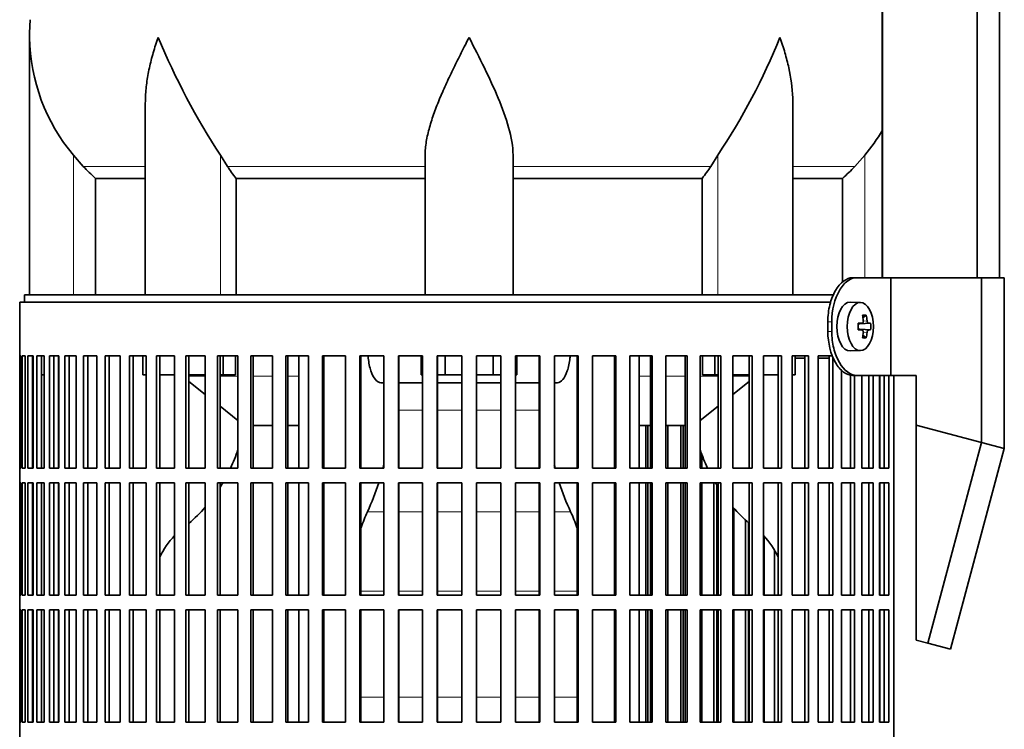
# Model space of a CAD drawing. Header units: millimetres. Extents: x 160 to 756, y -1232 to 1417.
# Tile 8 of 16: x 164 to 366, y 86 to 231. Entities that reach past the tile are written whole.
import ezdxf

# ---------------------------------------------------------------- set-up
doc = ezdxf.new("R2010")
doc.units = ezdxf.units.MM
for name, color, linetype in [('LOW_134-5', 7, 'Continuous'), ('M5X8_UNI7687', 7, 'Continuous'), ('VSI134_DIFFUSORE', 7, 'Continuous'), ('VSI134_FILTRO_A', 7, 'Continuous'), ('VSI134_FILTRO_B', 7, 'Continuous'), ('VSI134_SUPPORTO_', 7, 'Continuous'), ('VSI134_TERMINALE', 7, 'Continuous')]:
    doc.layers.add(name, color=color, linetype=linetype)

# ---------------------------------------------------------------- blocks, each defined once
blk = doc.blocks.new('SE')
at = {"layer": 'LOW_134-5', "color": 7, "linetype": 'Continuous', "lineweight": 35}
for p, q in [((340.92, 919.68), (340.92, 178.18)), ((360.31, 178.18), (360.31, 919.68)), ((364.86, 178.18), (364.86, 919.68)), ((340.85, 309.68), (340.85, 178.18))]:
    blk.add_line(p, q, dxfattribs=at)
at = {"layer": 'M5X8_UNI7687', "color": 7, "linetype": 'Continuous', "lineweight": 35}
for p, q in [((336.43, 173.11), (334.34, 173.18)), ((337.6, 170.52), (336.93, 169.98)), ((335.95, 168.81), (336.75, 168.89)), ((336.75, 167.47), (335.95, 167.56)), ((338.49, 168.88), (336.27, 168.72)), ((338.49, 167.49), (336.27, 167.65)), ((337.6, 165.85), (336.93, 166.39)), ((334.34, 163.18), (336.43, 163.25))]:
    blk.add_line(p, q, dxfattribs=at)
at = {"layer": 'M5X8_UNI7687', "color": 4, "linetype": 'Continuous', "lineweight": 9}
for p, q in [((336.99, 169.31), (337.78, 169.39)), ((335.95, 168.81), (336.73, 168.89)), ((336.73, 167.47), (335.95, 167.56)), ((338.05, 168.89), (336.27, 168.72)), ((336.27, 167.65), (338.05, 167.47)), ((337.78, 166.98), (336.99, 167.05))]:
    blk.add_line(p, q, dxfattribs=at)
at = {"layer": 'M5X8_UNI7687', "color": 7, "linetype": 'Continuous', "lineweight": 35}
blk.add_arc((329.25, 168.18), 9.27, 355.7167, 4.2833, dxfattribs=at)
for centre, major_axis, ratio, start_param, end_param in [((334.29, 168.18), (0, -5), 0.544639, 3.141593, 6.283185), ((330.94, 165.12), (7.92, 4.79), 0.318449, 0.410036, 0.559729), ((329.18, 168.18), (0, 10), 0.788011, 4.833518, 4.948078), ((329.01, 168.18), (0, 10), 0.882948, 4.833518, 4.948078), ((329.1, 168.03), (9.97, 0.73), 0.047468, 0.695348, 0.809907), ((332.61, 168.18), (0, -9.26), 0.361923, 1.49595, 1.645642), ((336.27, 169.22), (-0.975, -0.099), 0.510424, 1.182652, 1.511361), ((336.27, 167.15), (-0.975, 0.099), 0.510424, 4.771824, 5.100533), ((329.1, 168.34), (9.97, -0.73), 0.047468, -0.809907, -0.695348), ((329.1, 168.03), (9.97, 0.73), 0.047468, 0.33853, 0.453089), ((329.1, 168.34), (9.97, -0.73), 0.047468, -0.453089, -0.33853), ((329.18, 168.18), (0, -10), 0.788011, 1.335108, 1.449667), ((330.94, 171.25), (7.92, -4.79), 0.318449, -0.559729, -0.410036), ((329.01, 168.18), (0, -10), 0.882948, 1.335108, 1.449667), ((334.29, 168.18), (0, -5), 0.544639, 0, 0.01805)]:
    blk.add_ellipse(centre, major_axis=major_axis, ratio=ratio, start_param=start_param, end_param=end_param, dxfattribs=at)
blk.add_ellipse((336.38, 168.18), major_axis=(0, -4.93), ratio=0.544639, dxfattribs=at)
for points in [[(336.73, 168.89), (336.74, 168.89), (336.77, 168.9), (336.8, 168.9), (336.82, 168.92), (336.85, 168.93), (336.88, 168.95), (336.9, 168.98), (336.92, 169.01), (336.94, 169.04), (336.96, 169.08), (336.98, 169.12), (336.99, 169.16), (337, 169.2), (337, 169.25), (337.01, 169.29), (337.01, 169.34), (337.01, 169.37), (337, 169.39)], [(337.78, 169.39), (337.78, 169.37), (337.78, 169.34), (337.79, 169.29), (337.8, 169.25), (337.81, 169.2), (337.83, 169.16), (337.84, 169.12), (337.86, 169.08), (337.88, 169.04), (337.9, 169.01), (337.92, 168.98), (337.94, 168.95), (337.96, 168.93), (337.98, 168.92), (338, 168.9), (338.03, 168.9), (338.04, 168.89), (338.05, 168.89)], [(337, 166.98), (337.01, 166.99), (337.01, 167.03), (337.01, 167.07), (337, 167.12), (337, 167.16), (336.99, 167.21), (336.98, 167.25), (336.96, 167.29), (336.94, 167.33), (336.92, 167.36), (336.9, 167.39), (336.88, 167.41), (336.85, 167.43), (336.82, 167.45), (336.8, 167.46), (336.77, 167.47), (336.74, 167.47), (336.73, 167.47)], [(338.05, 167.47), (338.04, 167.47), (338.03, 167.47), (338, 167.46), (337.98, 167.45), (337.96, 167.43), (337.94, 167.41), (337.92, 167.39), (337.9, 167.36), (337.88, 167.33), (337.86, 167.29), (337.84, 167.25), (337.83, 167.21), (337.81, 167.16), (337.8, 167.12), (337.79, 167.07), (337.78, 167.03), (337.78, 166.99), (337.78, 166.98)]]:
    blk.add_open_spline(points, degree=3, dxfattribs=at)
at = {"layer": 'VSI134_DIFFUSORE', "color": 7, "linetype": 'Continuous', "lineweight": 35}
for p, q in [((166.29, 227.42), (166.29, 174.68)), ((190.01, 214.04), (190.01, 174.68)), ((322.57, 174.68), (322.57, 214.04)), ((177.3, 200.98), (175.29, 203.28)), ((206.8, 200.98), (205.38, 203.28)), ((247.29, 174.68), (247.29, 203.28)), ((265.29, 174.68), (265.29, 203.28)), ((307.2, 203.28), (305.78, 200.98)), ((337.29, 203.28), (335.28, 200.98)), ((179.82, 198.54), (190.01, 198.54)), ((179.82, 174.68), (179.82, 198.54)), ((208.58, 198.54), (247.29, 198.54)), ((208.58, 174.68), (208.58, 198.54)), ((265.29, 198.54), (304, 198.54)), ((304, 198.54), (304, 174.68)), ((322.57, 198.54), (332.76, 198.54)), ((332.76, 198.54), (332.76, 177.32))]:
    blk.add_line(p, q, dxfattribs=at)
at = {"layer": 'VSI134_DIFFUSORE', "color": 4, "linetype": 'Continuous', "lineweight": 9}
for p, q in [((175.29, 174.68), (175.29, 203.28)), ((205.38, 174.68), (205.38, 203.28)), ((307.2, 174.68), (307.2, 203.28)), ((337.29, 178.18), (337.29, 203.28)), ((177.3, 200.98), (190.01, 200.98)), ((206.8, 200.98), (247.29, 200.98)), ((265.29, 200.98), (305.78, 200.98)), ((322.57, 200.98), (335.28, 200.98))]:
    blk.add_line(p, q, dxfattribs=at)
at = {"layer": 'VSI134_DIFFUSORE', "color": 7, "linetype": 'Continuous', "lineweight": 35}
for centre, radius, start, end in [((204.79, 227.41), 38.5, 174.5826, 180.0352), ((204.98, 228.09), 38.7, 181.0159, 219.8906), ((330.99, 284.95), 149.83, 202.585, 213.0327), ((196.07, 277.31), 133.53, 326.3278, 338.0546), ((307.6, 228.09), 38.7, 320.1094, 329.446), ((239.94, 223.22), 39.91, 213.8601, 218.2043), ((272.67, 223.2), 39.88, 321.7938, 326.1418)]:
    blk.add_arc(centre, radius, start, end, dxfattribs=at)
for points, knots in [([(192.65, 227.41), (192.56, 227.15), (192.46, 226.89), (192.28, 226.36), (192.2, 226.1), (191.94, 225.32), (191.78, 224.8), (191.32, 223.24), (191.06, 222.21), (190.61, 220.13), (190.42, 219.09), (190.15, 217.04), (190.07, 216.02), (190.02, 214.68), (190.01, 214.36), (190.01, 214.03)], [0, 0, 0, 0, 0.03125, 0.03125, 0.0625, 0.0625, 0.125, 0.125, 0.25, 0.25, 0.375, 0.375, 0.5, 0.5, 0.5400162, 0.5400162, 0.5400162, 0.5400162]), ([(256.29, 227.41), (256.16, 227.15), (256.02, 226.89), (255.76, 226.36), (255.63, 226.1), (255.23, 225.32), (254.96, 224.8), (254.18, 223.24), (253.66, 222.21), (252.65, 220.13), (252.15, 219.09), (251.21, 217.04), (250.75, 216.02), (249.91, 213.99), (249.51, 212.98), (248.97, 211.48), (248.8, 210.98), (248.48, 209.98), (248.33, 209.48), (247.91, 208), (247.69, 207.03), (247.38, 205.13), (247.29, 204.19), (247.29, 203.28)], [0, 0, 0, 0, 0.03125, 0.03125, 0.0625, 0.0625, 0.125, 0.125, 0.25, 0.25, 0.375, 0.375, 0.5, 0.5, 0.625, 0.625, 0.6875, 0.6875, 0.75, 0.75, 0.875, 0.875, 1, 1, 1, 1]), ([(265.29, 203.28), (265.29, 205.11), (264.94, 207.01), (263.84, 210.96), (263.1, 212.97), (260.56, 219.05), (258.4, 223.26), (256.29, 227.41)], [0, 0, 0, 0, 0.25, 0.25, 0.5, 0.5, 1, 1, 1, 1]), ([(322.57, 214.03), (322.57, 214.37), (322.56, 214.71), (322.47, 217.1), (322.19, 219.14), (321.52, 222.22), (321.25, 223.25), (320.8, 224.8), (320.64, 225.32), (320.38, 226.1), (320.25, 226.49), (320.12, 226.89), (320.02, 227.15), (319.98, 227.28), (319.93, 227.41)], [0.4588627, 0.4588627, 0.4588627, 0.4588627, 0.5, 0.5, 0.75, 0.75, 0.875, 0.875, 0.9375, 0.9375, 0.96875, 0.984375, 0.984375, 1, 1, 1, 1])]:
    blk.add_open_spline(points, degree=3, knots=knots, dxfattribs=at)
for points in [[(179.82, 198.54), (178.95, 199.32), (178.11, 200.14), (177.3, 200.98)], [(335.28, 200.98), (334.47, 200.14), (333.63, 199.32), (332.76, 198.54)]]:
    blk.add_open_spline(points, degree=3, dxfattribs=at)
at = {"layer": 'VSI134_FILTRO_A', "color": 7, "linetype": 'Continuous', "lineweight": 35}
for p, q in [((330.33, 173.18), (164.29, 173.18)), ((164.29, 173.18), (164.29, -27.82)), ((164.3, 162.18), (164.3, 139.18)), ((164.52, 162.18), (164.3, 162.18)), ((164.52, 162.18), (164.52, 139.18)), ((164.78, 162.18), (164.78, 139.18)), ((165.44, 162.18), (164.78, 162.18)), ((165.44, 162.18), (165.44, 139.18)), ((165.96, 162.18), (165.96, 139.18)), ((167.04, 162.18), (165.96, 162.18)), ((166.94, 162.18), (166.94, 139.18)), ((167.04, 162.18), (167.04, 139.18)), ((167.83, 162.18), (167.83, 139.18)), ((169.33, 162.18), (167.83, 162.18)), ((168.78, 162.18), (168.78, 139.18)), ((169.33, 162.18), (169.33, 139.18)), ((170.37, 162.18), (170.37, 139.18)), ((172.28, 162.18), (170.37, 162.18)), ((171.29, 162.18), (171.29, 139.18)), ((172.28, 162.18), (172.28, 139.18)), ((173.56, 162.18), (173.56, 139.18)), ((175.87, 162.18), (173.56, 162.18)), ((174.45, 162.18), (174.45, 139.18)), ((175.87, 162.18), (175.87, 139.18)), ((177.38, 162.18), (177.38, 139.18)), ((180.07, 162.18), (177.38, 162.18)), ((178.23, 162.18), (178.23, 139.18)), ((180.07, 162.18), (180.07, 139.18)), ((181.81, 162.18), (181.81, 139.18)), ((184.85, 162.18), (181.81, 162.18)), ((182.6, 162.18), (182.6, 139.18)), ((184.85, 162.18), (184.85, 139.18)), ((186.8, 162.18), (186.8, 139.18)), ((190.17, 162.18), (186.8, 162.18)), ((187.53, 162.18), (187.53, 139.18)), ((190.17, 162.18), (190.17, 139.18)), ((196, 162.18), (192.32, 162.18)), ((192.32, 162.18), (192.32, 139.18)), ((192.99, 162.18), (192.99, 139.18)), ((196, 162.18), (196, 139.18)), ((202.29, 162.18), (198.32, 162.18)), ((198.32, 162.18), (198.32, 139.18)), ((198.93, 162.18), (198.93, 139.18)), ((202.29, 162.18), (202.29, 139.18)), ((208.98, 162.18), (204.77, 162.18)), ((204.77, 162.18), (204.77, 139.18)), ((205.31, 162.18), (205.31, 139.18)), ((208.98, 162.18), (208.98, 139.18)), ((216.04, 162.18), (211.61, 162.18)), ((211.61, 162.18), (211.61, 139.18)), ((212.07, 162.18), (212.07, 139.18)), ((216.04, 162.18), (216.04, 139.18)), ((223.41, 162.18), (218.79, 162.18)), ((218.79, 162.18), (218.79, 139.18)), ((219.17, 162.18), (219.17, 139.18)), ((223.41, 162.18), (223.41, 139.18)), ((231.02, 162.18), (226.25, 162.18)), ((226.25, 162.18), (226.25, 139.18)), ((226.55, 162.18), (226.55, 139.18)), ((231.02, 162.18), (231.02, 139.18)), ((238.83, 162.18), (233.94, 162.18)), ((233.94, 162.18), (233.94, 139.18)), ((234.16, 162.18), (234.16, 139.18)), ((238.83, 162.18), (238.83, 139.18)), ((246.76, 162.18), (241.81, 162.18)), ((241.81, 162.18), (241.81, 139.18)), ((241.94, 162.18), (241.94, 139.18)), ((246.76, 162.18), (246.76, 139.18)), ((254.78, 162.18), (249.78, 162.18)), ((249.78, 162.18), (249.78, 139.18)), ((249.82, 162.18), (249.82, 139.18)), ((254.78, 162.18), (254.78, 139.18)), ((262.8, 162.18), (257.8, 162.18)), ((257.8, 162.18), (257.8, 139.18)), ((262.76, 162.18), (262.76, 139.18)), ((262.8, 162.18), (262.8, 139.18)), ((270.77, 162.18), (265.82, 162.18)), ((265.82, 162.18), (265.82, 139.18)), ((270.64, 162.18), (270.64, 139.18)), ((270.77, 162.18), (270.77, 139.18)), ((278.64, 162.18), (273.75, 162.18)), ((273.75, 162.18), (273.75, 139.18)), ((278.42, 162.18), (278.42, 139.18)), ((278.64, 162.18), (278.64, 139.18)), ((286.33, 162.18), (281.56, 162.18)), ((281.56, 162.18), (281.56, 139.18)), ((286.03, 162.18), (286.03, 139.18)), ((286.33, 162.18), (286.33, 139.18)), ((293.79, 162.18), (289.17, 162.18)), ((289.17, 162.18), (289.17, 139.18)), ((293.41, 162.18), (293.41, 139.18)), ((293.79, 162.18), (293.79, 139.18)), ((300.97, 162.18), (296.54, 162.18)), ((296.54, 162.18), (296.54, 139.18)), ((300.51, 162.18), (300.51, 139.18)), ((300.97, 162.18), (300.97, 139.18)), ((307.81, 162.18), (303.59, 162.18)), ((303.59, 162.18), (303.59, 139.18)), ((307.27, 162.18), (307.27, 139.18)), ((307.81, 162.18), (307.81, 139.18)), ((314.26, 162.18), (310.29, 162.18)), ((310.29, 162.18), (310.29, 139.18)), ((313.65, 162.18), (313.65, 139.18)), ((314.26, 162.18), (314.26, 139.18)), ((320.26, 162.18), (316.58, 162.18)), ((316.58, 162.18), (316.58, 139.18)), ((319.59, 162.18), (319.59, 139.18)), ((320.26, 162.18), (320.26, 139.18)), ((325.78, 162.18), (322.41, 162.18)), ((322.41, 162.18), (322.41, 139.18)), ((325.05, 162.18), (325.05, 139.18)), ((325.78, 162.18), (325.78, 139.18)), ((330.77, 162.18), (327.73, 162.18)), ((327.73, 162.18), (327.73, 139.18)), ((329.98, 162.18), (329.98, 139.18)), ((330.77, 161.92), (330.77, 139.18)), ((332.51, 159.25), (332.51, 139.18)), ((334.35, 158.25), (334.35, 139.18)), ((335.2, 158.18), (335.2, 139.18)), ((336.71, 158.18), (336.71, 139.18)), ((338.13, 158.18), (338.13, 139.18)), ((339.02, 158.18), (339.02, 139.18)), ((340.3, 158.18), (340.3, 139.18)), ((341.29, 158.18), (341.29, 139.18)), ((342.21, 158.18), (342.21, 139.18)), ((343.28, 158.18), (343.28, -19.04)), ((164.52, 139.18), (164.3, 139.18)), ((165.44, 139.18), (164.78, 139.18)), ((167.04, 139.18), (165.96, 139.18)), ((169.33, 139.18), (167.83, 139.18)), ((172.28, 139.18), (170.37, 139.18)), ((175.87, 139.18), (173.56, 139.18)), ((180.07, 139.18), (177.38, 139.18)), ((184.85, 139.18), (181.81, 139.18)), ((190.17, 139.18), (186.8, 139.18)), ((196, 139.18), (192.32, 139.18)), ((202.29, 139.18), (198.32, 139.18)), ((208.98, 139.18), (204.77, 139.18)), ((216.04, 139.18), (211.61, 139.18)), ((223.41, 139.18), (218.79, 139.18)), ((231.02, 139.18), (226.25, 139.18)), ((238.83, 139.18), (233.94, 139.18)), ((246.76, 139.18), (241.81, 139.18)), ((254.78, 139.18), (249.78, 139.18)), ((262.8, 139.18), (257.8, 139.18)), ((270.77, 139.18), (265.82, 139.18)), ((278.64, 139.18), (273.75, 139.18)), ((286.33, 139.18), (281.56, 139.18)), ((293.79, 139.18), (289.17, 139.18)), ((300.97, 139.18), (296.54, 139.18)), ((307.81, 139.18), (303.59, 139.18)), ((314.26, 139.18), (310.29, 139.18)), ((320.26, 139.18), (316.58, 139.18)), ((325.78, 139.18), (322.41, 139.18)), ((330.77, 139.18), (327.73, 139.18)), ((335.2, 139.18), (332.51, 139.18)), ((339.02, 139.18), (336.71, 139.18)), ((342.21, 139.18), (340.3, 139.18)), ((164.3, 136.18), (164.3, 113.18)), ((164.52, 136.18), (164.3, 136.18)), ((164.52, 136.18), (164.52, 113.18)), ((164.78, 136.18), (164.78, 113.18)), ((165.44, 136.18), (164.78, 136.18)), ((165.44, 136.18), (165.44, 113.18)), ((165.96, 136.18), (165.96, 113.18)), ((167.04, 136.18), (165.96, 136.18)), ((166.94, 136.18), (166.94, 113.18)), ((167.04, 136.18), (167.04, 113.18)), ((167.83, 136.18), (167.83, 113.18)), ((169.33, 136.18), (167.83, 136.18)), ((168.78, 136.18), (168.78, 113.18)), ((169.33, 136.18), (169.33, 113.18)), ((170.37, 136.18), (170.37, 113.18)), ((172.28, 136.18), (170.37, 136.18)), ((171.29, 136.18), (171.29, 113.18)), ((172.28, 136.18), (172.28, 113.18)), ((173.56, 136.18), (173.56, 113.18)), ((175.87, 136.18), (173.56, 136.18)), ((174.45, 136.18), (174.45, 113.18)), ((175.87, 136.18), (175.87, 113.18)), ((177.38, 136.18), (177.38, 113.18)), ((180.07, 136.18), (177.38, 136.18)), ((178.23, 136.18), (178.23, 113.18)), ((180.07, 136.18), (180.07, 113.18)), ((181.81, 136.18), (181.81, 113.18)), ((184.85, 136.18), (181.81, 136.18)), ((182.6, 136.18), (182.6, 113.18)), ((184.85, 136.18), (184.85, 113.18)), ((186.8, 136.18), (186.8, 113.18)), ((190.17, 136.18), (186.8, 136.18)), ((187.53, 136.18), (187.53, 113.18)), ((190.17, 136.18), (190.17, 113.18)), ((196, 136.18), (192.32, 136.18)), ((192.32, 136.18), (192.32, 113.18)), ((192.99, 136.18), (192.99, 113.18)), ((196, 136.18), (196, 113.18)), ((202.29, 136.18), (198.32, 136.18)), ((198.32, 136.18), (198.32, 113.18)), ((198.93, 136.18), (198.93, 113.18)), ((202.29, 136.18), (202.29, 113.18)), ((208.98, 136.18), (204.77, 136.18)), ((204.77, 136.18), (204.77, 113.18)), ((205.31, 136.18), (205.31, 113.18)), ((208.98, 136.18), (208.98, 113.18)), ((216.04, 136.18), (211.61, 136.18)), ((211.61, 136.18), (211.61, 113.18)), ((212.07, 136.18), (212.07, 113.18)), ((216.04, 136.18), (216.04, 113.18)), ((223.41, 136.18), (218.79, 136.18)), ((218.79, 136.18), (218.79, 113.18)), ((219.17, 136.18), (219.17, 113.18)), ((223.41, 136.18), (223.41, 113.18)), ((231.02, 136.18), (226.25, 136.18)), ((226.25, 136.18), (226.25, 113.18)), ((226.55, 136.18), (226.55, 113.18)), ((231.02, 136.18), (231.02, 113.18)), ((238.83, 136.18), (233.94, 136.18)), ((233.94, 136.18), (233.94, 113.18)), ((234.16, 136.18), (234.16, 113.18)), ((238.83, 136.18), (238.83, 113.18)), ((246.76, 136.18), (241.81, 136.18)), ((241.81, 136.18), (241.81, 113.18)), ((241.94, 136.18), (241.94, 113.18)), ((246.76, 136.18), (246.76, 113.18)), ((254.78, 136.18), (249.78, 136.18)), ((249.78, 136.18), (249.78, 113.18)), ((249.82, 136.18), (249.82, 113.18)), ((254.78, 136.18), (254.78, 113.18)), ((262.8, 136.18), (257.8, 136.18)), ((257.8, 136.18), (257.8, 113.18)), ((262.76, 136.18), (262.76, 113.18)), ((262.8, 136.18), (262.8, 113.18)), ((270.77, 136.18), (265.82, 136.18)), ((265.82, 136.18), (265.82, 113.18)), ((270.64, 136.18), (270.64, 113.18)), ((270.77, 136.18), (270.77, 113.18)), ((278.64, 136.18), (273.75, 136.18)), ((273.75, 136.18), (273.75, 113.18)), ((278.42, 136.18), (278.42, 113.18)), ((278.64, 136.18), (278.64, 113.18)), ((286.33, 136.18), (281.56, 136.18)), ((281.56, 136.18), (281.56, 113.18)), ((286.03, 136.18), (286.03, 113.18)), ((286.33, 136.18), (286.33, 113.18)), ((293.79, 136.18), (289.17, 136.18)), ((289.17, 136.18), (289.17, 113.18)), ((293.41, 136.18), (293.41, 113.18)), ((293.79, 136.18), (293.79, 113.18)), ((300.97, 136.18), (296.54, 136.18)), ((296.54, 136.18), (296.54, 113.18)), ((300.51, 136.18), (300.51, 113.18)), ((300.97, 136.18), (300.97, 113.18)), ((307.81, 136.18), (303.59, 136.18)), ((303.59, 136.18), (303.59, 113.18)), ((307.27, 136.18), (307.27, 113.18)), ((307.81, 136.18), (307.81, 113.18)), ((314.26, 136.18), (310.29, 136.18)), ((310.29, 136.18), (310.29, 113.18)), ((313.65, 136.18), (313.65, 113.18)), ((314.26, 136.18), (314.26, 113.18)), ((320.26, 136.18), (316.58, 136.18)), ((316.58, 136.18), (316.58, 113.18)), ((319.59, 136.18), (319.59, 113.18)), ((320.26, 136.18), (320.26, 113.18)), ((325.78, 136.18), (322.41, 136.18)), ((322.41, 136.18), (322.41, 113.18)), ((325.05, 136.18), (325.05, 113.18)), ((325.78, 136.18), (325.78, 113.18)), ((330.77, 136.18), (327.73, 136.18)), ((327.73, 136.18), (327.73, 113.18)), ((329.98, 136.18), (329.98, 113.18)), ((330.77, 136.18), (330.77, 113.18)), ((335.2, 136.18), (332.51, 136.18)), ((332.51, 136.18), (332.51, 113.18)), ((334.35, 136.18), (334.35, 113.18)), ((335.2, 136.18), (335.2, 113.18)), ((339.02, 136.18), (336.71, 136.18)), ((336.71, 136.18), (336.71, 113.18)), ((338.13, 136.18), (338.13, 113.18)), ((339.02, 136.18), (339.02, 113.18)), ((342.21, 136.18), (340.3, 136.18)), ((340.3, 136.18), (340.3, 113.18)), ((341.29, 136.18), (341.29, 113.18)), ((342.21, 136.18), (342.21, 113.18)), ((164.52, 113.18), (164.3, 113.18)), ((165.44, 113.18), (164.78, 113.18)), ((167.04, 113.18), (165.96, 113.18)), ((169.33, 113.18), (167.83, 113.18)), ((172.28, 113.18), (170.37, 113.18)), ((175.87, 113.18), (173.56, 113.18)), ((180.07, 113.18), (177.38, 113.18)), ((184.85, 113.18), (181.81, 113.18)), ((190.17, 113.18), (186.8, 113.18)), ((196, 113.18), (192.32, 113.18)), ((202.29, 113.18), (198.32, 113.18)), ((208.98, 113.18), (204.77, 113.18)), ((216.04, 113.18), (211.61, 113.18)), ((223.41, 113.18), (218.79, 113.18)), ((231.02, 113.18), (226.25, 113.18)), ((238.83, 113.18), (233.94, 113.18)), ((246.76, 113.18), (241.81, 113.18)), ((254.78, 113.18), (249.78, 113.18)), ((262.8, 113.18), (257.8, 113.18)), ((270.77, 113.18), (265.82, 113.18)), ((278.64, 113.18), (273.75, 113.18)), ((286.33, 113.18), (281.56, 113.18)), ((293.79, 113.18), (289.17, 113.18)), ((300.97, 113.18), (296.54, 113.18)), ((307.81, 113.18), (303.59, 113.18)), ((314.26, 113.18), (310.29, 113.18)), ((320.26, 113.18), (316.58, 113.18)), ((325.78, 113.18), (322.41, 113.18)), ((330.77, 113.18), (327.73, 113.18)), ((335.2, 113.18), (332.51, 113.18)), ((339.02, 113.18), (336.71, 113.18)), ((342.21, 113.18), (340.3, 113.18)), ((164.3, 110.18), (164.3, 87.18)), ((164.52, 110.18), (164.3, 110.18)), ((164.52, 110.18), (164.52, 87.18)), ((164.78, 110.18), (164.78, 87.18)), ((165.44, 110.18), (164.78, 110.18)), ((165.44, 110.18), (165.44, 87.18)), ((165.96, 110.18), (165.96, 87.18)), ((167.04, 110.18), (165.96, 110.18)), ((166.94, 110.18), (166.94, 87.18)), ((167.04, 110.18), (167.04, 87.18)), ((167.83, 110.18), (167.83, 87.18)), ((169.33, 110.18), (167.83, 110.18)), ((168.78, 110.18), (168.78, 87.18)), ((169.33, 110.18), (169.33, 87.18)), ((170.37, 110.18), (170.37, 87.18)), ((172.28, 110.18), (170.37, 110.18)), ((171.29, 110.18), (171.29, 87.18)), ((172.28, 110.18), (172.28, 87.18)), ((173.56, 110.18), (173.56, 87.18)), ((175.87, 110.18), (173.56, 110.18)), ((174.45, 110.18), (174.45, 87.18)), ((175.87, 110.18), (175.87, 87.18)), ((177.38, 110.18), (177.38, 87.18)), ((180.07, 110.18), (177.38, 110.18)), ((178.23, 110.18), (178.23, 87.18)), ((180.07, 110.18), (180.07, 87.18)), ((181.81, 110.18), (181.81, 87.18)), ((184.85, 110.18), (181.81, 110.18)), ((182.6, 110.18), (182.6, 87.18)), ((184.85, 110.18), (184.85, 87.18)), ((186.8, 110.18), (186.8, 87.18)), ((190.17, 110.18), (186.8, 110.18)), ((187.53, 110.18), (187.53, 87.18)), ((190.17, 110.18), (190.17, 87.18)), ((196, 110.18), (192.32, 110.18)), ((192.32, 110.18), (192.32, 87.18)), ((192.99, 110.18), (192.99, 87.18)), ((196, 110.18), (196, 87.18)), ((202.29, 110.18), (198.32, 110.18)), ((198.32, 110.18), (198.32, 87.18)), ((198.93, 110.18), (198.93, 87.18)), ((202.29, 110.18), (202.29, 87.18)), ((208.98, 110.18), (204.77, 110.18)), ((204.77, 110.18), (204.77, 87.18)), ((205.31, 110.18), (205.31, 87.18)), ((208.98, 110.18), (208.98, 87.18)), ((216.04, 110.18), (211.61, 110.18)), ((211.61, 110.18), (211.61, 87.18)), ((212.07, 110.18), (212.07, 87.18)), ((216.04, 110.18), (216.04, 87.18)), ((223.41, 110.18), (218.79, 110.18)), ((218.79, 110.18), (218.79, 87.18)), ((219.17, 110.18), (219.17, 87.18)), ((223.41, 110.18), (223.41, 87.18)), ((231.02, 110.18), (226.25, 110.18)), ((226.25, 110.18), (226.25, 87.18)), ((226.55, 110.18), (226.55, 87.18)), ((231.02, 110.18), (231.02, 87.18)), ((238.83, 110.18), (233.94, 110.18)), ((233.94, 110.18), (233.94, 87.18)), ((234.16, 110.18), (234.16, 87.18)), ((238.83, 110.18), (238.83, 87.18)), ((246.76, 110.18), (241.81, 110.18)), ((241.81, 110.18), (241.81, 87.18)), ((241.94, 110.18), (241.94, 87.18)), ((246.76, 110.18), (246.76, 87.18)), ((254.78, 110.18), (249.78, 110.18)), ((249.78, 110.18), (249.78, 87.18)), ((249.82, 110.18), (249.82, 87.18)), ((254.78, 110.18), (254.78, 87.18)), ((262.8, 110.18), (257.8, 110.18)), ((257.8, 110.18), (257.8, 87.18)), ((262.76, 110.18), (262.76, 87.18)), ((262.8, 110.18), (262.8, 87.18)), ((270.77, 110.18), (265.82, 110.18)), ((265.82, 110.18), (265.82, 87.18)), ((270.64, 110.18), (270.64, 87.18)), ((270.77, 110.18), (270.77, 87.18)), ((278.64, 110.18), (273.75, 110.18)), ((273.75, 110.18), (273.75, 87.18)), ((278.42, 110.18), (278.42, 87.18)), ((278.64, 110.18), (278.64, 87.18)), ((286.33, 110.18), (281.56, 110.18)), ((281.56, 110.18), (281.56, 87.18)), ((286.03, 110.18), (286.03, 87.18)), ((286.33, 110.18), (286.33, 87.18)), ((293.79, 110.18), (289.17, 110.18)), ((289.17, 110.18), (289.17, 87.18)), ((293.41, 110.18), (293.41, 87.18)), ((293.79, 110.18), (293.79, 87.18)), ((300.97, 110.18), (296.54, 110.18)), ((296.54, 110.18), (296.54, 87.18)), ((300.51, 110.18), (300.51, 87.18)), ((300.97, 110.18), (300.97, 87.18)), ((307.81, 110.18), (303.59, 110.18)), ((303.59, 110.18), (303.59, 87.18)), ((307.27, 110.18), (307.27, 87.18)), ((307.81, 110.18), (307.81, 87.18)), ((314.26, 110.18), (310.29, 110.18)), ((310.29, 110.18), (310.29, 87.18)), ((313.65, 110.18), (313.65, 87.18)), ((314.26, 110.18), (314.26, 87.18)), ((320.26, 110.18), (316.58, 110.18)), ((316.58, 110.18), (316.58, 87.18)), ((319.59, 110.18), (319.59, 87.18)), ((320.26, 110.18), (320.26, 87.18)), ((325.78, 110.18), (322.41, 110.18)), ((322.41, 110.18), (322.41, 87.18)), ((325.05, 110.18), (325.05, 87.18)), ((325.78, 110.18), (325.78, 87.18)), ((330.77, 110.18), (327.73, 110.18)), ((327.73, 110.18), (327.73, 87.18)), ((329.98, 110.18), (329.98, 87.18)), ((330.77, 110.18), (330.77, 87.18)), ((335.2, 110.18), (332.51, 110.18)), ((332.51, 110.18), (332.51, 87.18)), ((334.35, 110.18), (334.35, 87.18)), ((335.2, 110.18), (335.2, 87.18)), ((339.02, 110.18), (336.71, 110.18)), ((336.71, 110.18), (336.71, 87.18)), ((338.13, 110.18), (338.13, 87.18)), ((339.02, 110.18), (339.02, 87.18)), ((342.21, 110.18), (340.3, 110.18)), ((340.3, 110.18), (340.3, 87.18)), ((341.29, 110.18), (341.29, 87.18)), ((342.21, 110.18), (342.21, 87.18)), ((164.52, 87.18), (164.3, 87.18)), ((165.44, 87.18), (164.78, 87.18)), ((167.04, 87.18), (165.96, 87.18)), ((169.33, 87.18), (167.83, 87.18)), ((172.28, 87.18), (170.37, 87.18)), ((175.87, 87.18), (173.56, 87.18)), ((180.07, 87.18), (177.38, 87.18)), ((184.85, 87.18), (181.81, 87.18)), ((190.17, 87.18), (186.8, 87.18)), ((196, 87.18), (192.32, 87.18)), ((202.29, 87.18), (198.32, 87.18)), ((208.98, 87.18), (204.77, 87.18)), ((216.04, 87.18), (211.61, 87.18)), ((223.41, 87.18), (218.79, 87.18)), ((231.02, 87.18), (226.25, 87.18)), ((238.83, 87.18), (233.94, 87.18)), ((246.76, 87.18), (241.81, 87.18)), ((254.78, 87.18), (249.78, 87.18)), ((262.8, 87.18), (257.8, 87.18)), ((270.77, 87.18), (265.82, 87.18)), ((278.64, 87.18), (273.75, 87.18)), ((286.33, 87.18), (281.56, 87.18)), ((293.79, 87.18), (289.17, 87.18)), ((300.97, 87.18), (296.54, 87.18)), ((307.81, 87.18), (303.59, 87.18)), ((314.26, 87.18), (310.29, 87.18)), ((320.26, 87.18), (316.58, 87.18)), ((325.78, 87.18), (322.41, 87.18)), ((330.77, 87.18), (327.73, 87.18)), ((335.2, 87.18), (332.51, 87.18)), ((339.02, 87.18), (336.71, 87.18)), ((342.21, 87.18), (340.3, 87.18))]:
    blk.add_line(p, q, dxfattribs=at)
at = {"layer": 'VSI134_FILTRO_B', "color": 7, "linetype": 'Continuous', "lineweight": 35}
for p, q in [((292.47, 147.89), (292.47, 139.18)), ((292.89, 147.89), (292.89, 139.18)), ((297, 147.89), (297, 139.18)), ((299.61, 147.89), (299.61, 139.18)), ((300.11, 147.89), (300.11, 139.18)), ((303.94, 141.97), (303.94, 139.18)), ((292.47, 136.18), (292.47, 113.18)), ((292.89, 136.18), (292.89, 113.18)), ((297, 136.18), (297, 113.18)), ((299.61, 136.18), (299.61, 113.18)), ((300.11, 136.18), (300.11, 113.18)), ((303.94, 136.18), (303.94, 113.18)), ((306.42, 136.18), (306.42, 113.18)), ((306.99, 135.72), (306.99, 113.18)), ((310.51, 130.96), (310.51, 113.18)), ((312.85, 128.57), (312.85, 113.18)), ((313.49, 127.99), (313.49, 113.18)), ((316.68, 125.25), (316.68, 113.18)), ((318.84, 122.38), (318.84, 113.18)), ((319.55, 121), (319.55, 113.18)), ((292.47, 110.18), (292.47, 87.18)), ((292.89, 110.18), (292.89, 87.18)), ((297, 110.18), (297, 87.18)), ((299.61, 110.18), (299.61, 87.18)), ((300.11, 110.18), (300.11, 87.18)), ((303.94, 110.18), (303.94, 87.18)), ((306.42, 110.18), (306.42, 87.18)), ((306.99, 110.18), (306.99, 87.18)), ((310.51, 110.18), (310.51, 87.18)), ((312.85, 110.18), (312.85, 87.18)), ((313.49, 110.18), (313.49, 87.18)), ((316.68, 110.18), (316.68, 87.18)), ((318.84, 110.18), (318.84, 87.18)), ((319.55, 110.18), (319.55, 87.18))]:
    blk.add_line(p, q, dxfattribs=at)
at = {"layer": 'VSI134_SUPPORTO_', "color": 7, "linetype": 'Continuous', "lineweight": 35}
for p, q in [((330.94, 174.68), (165.29, 174.68)), ((165.29, 174.68), (165.29, 173.18)), ((172.22, 139.18), (172.22, 162.18)), ((189.53, 158.28), (189.53, 162.18)), ((205.95, 158.28), (205.95, 162.18)), ((208.49, 158.28), (208.49, 162.18)), ((221.47, 162.18), (221.47, 139.18)), ((246.47, 158.28), (246.47, 162.18)), ((251.38, 158.28), (251.38, 162.18)), ((261.2, 158.28), (261.2, 162.18)), ((266.1, 158.28), (266.1, 162.18)), ((291.11, 162.18), (291.11, 139.18)), ((304.08, 158.28), (304.08, 162.18)), ((306.63, 158.28), (306.63, 162.18)), ((323.05, 158.28), (323.05, 162.18)), ((325.05, 161.68), (323.05, 161.68)), ((329.98, 161.68), (327.73, 161.68)), ((167.04, 158.28), (166.94, 158.28)), ((169.33, 158.28), (168.78, 158.28)), ((190.17, 158.28), (189.53, 158.28)), ((196, 158.28), (192.99, 158.28)), ((202.29, 158.28), (198.93, 158.28)), ((205.95, 158.28), (205.31, 158.28)), ((208.49, 158.28), (205.95, 158.28)), ((246.76, 158.28), (246.47, 158.28)), ((251.38, 158.28), (249.82, 158.28)), ((254.78, 158.28), (251.38, 158.28)), ((261.2, 158.28), (257.8, 158.28)), ((262.76, 158.28), (261.2, 158.28)), ((266.1, 158.28), (265.82, 158.28)), ((306.63, 158.28), (304.08, 158.28)), ((307.27, 158.28), (306.63, 158.28)), ((313.65, 158.28), (310.29, 158.28)), ((319.59, 158.28), (316.58, 158.28)), ((323.05, 158.28), (322.41, 158.28)), ((340.36, 139.18), (340.36, 158.18)), ((198.93, 156.9), (202.29, 154.25)), ((238.83, 156.68), (238.22, 156.68)), ((246.76, 156.68), (241.94, 156.68)), ((254.78, 156.68), (249.82, 156.68)), ((262.76, 156.68), (257.8, 156.68)), ((270.64, 156.68), (265.82, 156.68)), ((274.36, 156.68), (273.75, 156.68)), ((310.29, 154.25), (313.65, 156.9)), ((205.31, 151.86), (208.98, 148.95)), ((303.59, 148.95), (307.27, 151.86)), ((212.07, 147.89), (216.04, 147.89)), ((219.17, 147.89), (221.47, 147.89)), ((291.11, 147.89), (293.41, 147.89)), ((296.54, 147.89), (300.51, 147.89)), ((172.22, 113.18), (172.22, 136.18)), ((221.47, 136.18), (221.47, 113.18)), ((291.11, 136.18), (291.11, 113.18)), ((340.36, 113.18), (340.36, 136.18)), ((172.22, 87.18), (172.22, 110.18)), ((221.47, 110.18), (221.47, 87.18)), ((291.11, 110.18), (291.11, 87.18)), ((340.36, 87.18), (340.36, 110.18))]:
    blk.add_line(p, q, dxfattribs=at)
at = {"layer": 'VSI134_SUPPORTO_', "color": 4, "linetype": 'Continuous', "lineweight": 9}
for p, q in [((202.29, 158.03), (198.93, 158.03)), ((208.98, 158.03), (205.31, 158.03)), ((216.04, 158.03), (212.07, 158.03)), ((221.47, 158.03), (219.17, 158.03)), ((293.41, 158.03), (291.11, 158.03)), ((300.51, 158.03), (296.54, 158.03)), ((307.27, 158.03), (303.59, 158.03)), ((313.65, 158.03), (310.29, 158.03)), ((241.94, 151.08), (246.76, 151.08)), ((249.82, 151.08), (254.78, 151.08)), ((257.8, 151.08), (262.76, 151.08)), ((265.82, 151.08), (270.64, 151.08)), ((235.49, 130.24), (238.83, 130.24)), ((241.94, 130.24), (246.76, 130.24)), ((249.82, 130.24), (254.78, 130.24)), ((257.8, 130.24), (262.76, 130.24)), ((265.82, 130.24), (270.64, 130.24)), ((273.75, 130.24), (277.09, 130.24)), ((234.16, 113.95), (238.83, 113.95)), ((241.94, 113.95), (246.76, 113.95)), ((249.82, 113.95), (254.78, 113.95)), ((257.8, 113.95), (262.76, 113.95)), ((265.82, 113.95), (270.64, 113.95)), ((273.75, 113.95), (278.42, 113.95)), ((234.16, 92.3), (238.83, 92.3)), ((241.94, 92.3), (246.76, 92.3)), ((249.82, 92.3), (254.78, 92.3)), ((257.8, 92.3), (262.76, 92.3)), ((265.82, 92.3), (270.64, 92.3)), ((273.75, 92.3), (278.42, 92.3))]:
    blk.add_line(p, q, dxfattribs=at)
at = {"layer": 'VSI134_SUPPORTO_', "color": 7, "linetype": 'Continuous', "lineweight": 35}
for centre, radius, start, end in [((189.04, 151.81), 51.21, 345.7276, 346.5315), ((323.56, 151.81), 51.24, 193.4782, 194.277), ((189.04, 151.81), 51.21, 335.1004, 342.2404), ((323.56, 151.81), 51.24, 197.7563, 204.8944), ((268.86, 115.18), 36.61, 155.6995, 161.152), ((243.73, 115.18), 36.6, 18.895, 24.3032)]:
    blk.add_arc(centre, radius, start, end, dxfattribs=at)
for centre, major_axis, start_param, end_param in [((178.68, 155.14), (0, -35), 1.097453, 1.214155), ((333.9, 155.14), (0, -35), 5.06903, 5.185732), ((178.68, 155.14), (0, -35), 0.967176, 0.998482), ((333.9, 155.14), (0, -35), -0.998482, -0.967176), ((178.68, 155.14), (0, -35), 0.676569, 0.818266), ((333.9, 155.14), (0, -35), 5.464919, 5.606617), ((205.48, 114.41), (0, 15), 0.752814, 1.121918), ((307.1, 114.41), (0, 15), 5.161267, 5.530371)]:
    blk.add_ellipse(centre, major_axis=major_axis, ratio=0.92388, start_param=start_param, end_param=end_param, dxfattribs=at)
for points, knots in [([(235.6, 162.18), (235.61, 162.02), (235.62, 161.86), (235.75, 160.75), (235.94, 159.85), (236.44, 158.34), (236.76, 157.73), (237.45, 156.9), (237.83, 156.68), (238.22, 156.68)], [0.2091858, 0.2091858, 0.2091858, 0.2091858, 0.25, 0.25, 0.5, 0.5, 0.75, 0.75, 1, 1, 1, 1]), ([(274.36, 156.68), (274.75, 156.68), (275.13, 156.9), (275.82, 157.73), (276.14, 158.34), (276.64, 159.85), (276.83, 160.75), (276.96, 161.87), (276.97, 162.02), (276.98, 162.18)], [0, 0, 0, 0, 0.25, 0.25, 0.5, 0.5, 0.75, 0.75, 0.7906554, 0.7906554, 0.7906554, 0.7906554]), ([(238.83, 156.52), (238.8, 156.54), (238.77, 156.56), (238.61, 156.65), (238.48, 156.68), (238.34, 156.68)], [0.8474962, 0.8474962, 0.8474962, 0.8474962, 0.875, 0.875, 1, 1, 1, 1]), ([(273.75, 156.52), (273.78, 156.54), (273.81, 156.56), (273.97, 156.65), (274.1, 156.68), (274.24, 156.68)], [0.8474962, 0.8474962, 0.8474962, 0.8474962, 0.875, 0.875, 1, 1, 1, 1])]:
    blk.add_open_spline(points, degree=3, knots=knots, dxfattribs=at)
at = {"layer": 'VSI134_TERMINALE', "color": 7, "linetype": 'Continuous', "lineweight": 35}
for p, q in [((334.81, 178.18), (335.61, 178.18)), ((335.61, 178.18), (342.62, 178.18)), ((342.62, 178.18), (361.19, 178.18)), ((342.62, 158.18), (342.62, 178.18)), ((361.19, 178.18), (365.87, 178.18)), ((361.19, 178.18), (361.19, 144.44)), ((365.87, 143.18), (365.87, 178.18)), ((329.74, 169.18), (329.74, 167.18)), ((330.54, 169.18), (330.54, 167.18)), ((335.61, 158.18), (334.81, 158.18)), ((335.61, 158.18), (342.62, 158.18)), ((342.62, 158.18), (347.85, 158.18)), ((347.85, 148.01), (347.85, 158.18)), ((347.85, 103.97), (347.85, 148.01)), ((347.85, 148.01), (361.19, 144.44)), ((350.18, 103.35), (361.19, 144.44)), ((354.86, 102.09), (365.87, 143.18)), ((361.19, 144.44), (365.87, 143.18)), ((347.85, 103.97), (350.18, 103.35)), ((354.86, 102.09), (350.18, 103.35))]:
    blk.add_line(p, q, dxfattribs=at)
at = {"layer": 'VSI134_TERMINALE', "color": 4, "linetype": 'Continuous', "lineweight": 9}
for p, q in [((329.74, 169.18), (330.54, 169.18)), ((330.54, 167.18), (329.74, 167.18))]:
    blk.add_line(p, q, dxfattribs=at)
at = {"layer": 'VSI134_TERMINALE', "color": 7, "linetype": 'Continuous', "lineweight": 35}
for points in [[(329.74, 169.18), (329.74, 170.37), (329.88, 171.54), (330.42, 173.72), (330.82, 174.72), (332.26, 177.21), (333.57, 178.18), (334.81, 178.18)], [(335.61, 178.18), (334.99, 178.18), (334.36, 177.95), (333.15, 177.05), (332.58, 176.38), (331.14, 173.9), (330.54, 171.56), (330.54, 169.18)], [(334.81, 158.18), (334.19, 158.18), (333.56, 158.42), (332.35, 159.32), (331.78, 159.98), (330.34, 162.47), (329.74, 164.8), (329.74, 167.18)], [(330.54, 167.18), (330.54, 165.99), (330.68, 164.83), (331.22, 162.65), (331.62, 161.65), (333.06, 159.16), (334.37, 158.18), (335.61, 158.18)]]:
    blk.add_open_spline(points, degree=3, knots=[0, 0, 0, 0, 0.25, 0.25, 0.5, 0.5, 1, 1, 1, 1], dxfattribs=at)

msp = doc.modelspace()

# ---------------------------------------------------------------- block references
msp.add_blockref('SE', (0, 0))

doc.saveas('drawing.dxf')
